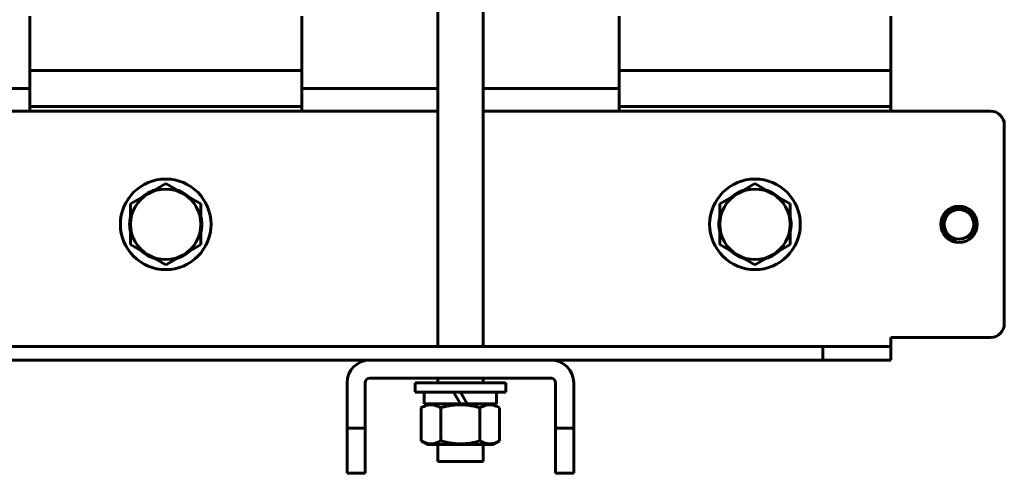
# Model space of a CAD drawing. Header units: millimetres. Extents: x 0 to 297, y 0 to 420.
# Tile 4 of 9: x 101 to 155, y 90 to 115. Entities that reach past the tile are written whole.
import ezdxf

# ---------------------------------------------------------------- set-up
doc = ezdxf.new("R2010")
doc.units = ezdxf.units.MM
doc.linetypes.add('K5LT_BASIC', pattern=[0])
doc.layers.add('Системный слой', color=7, linetype='Continuous')

# ---------------------------------------------------------------- blocks, each defined once
blk = doc.blocks.new('U2')
at = {"layer": 'Системный слой', "color": 150, "linetype": 'K5LT_BASIC', "lineweight": 60, "true_color": 0x0080ff}
for p, q in [((149.012, 162.729), (149.012, 162.479)), ((149.012, 109.979), (149.012, 109.729))]:
    blk.add_line(p, q, dxfattribs=at)
blk = doc.blocks.new('U3')
at = {"layer": 'Системный слой', "color": 150, "linetype": 'K5LT_BASIC', "lineweight": 60, "true_color": 0x0080ff}
for p, q in [((126.512, 110.979), (126.512, 161.479)), ((126.512, 94.729), (126.512, 94.979)), ((126.512, 90.378), (126.512, 91.312))]:
    blk.add_line(p, q, dxfattribs=at)
blk = doc.blocks.new('U4')
at = {"layer": 'Системный слой', "color": 150, "linetype": 'K5LT_BASIC', "lineweight": 60, "true_color": 0x0080ff}
for p, q in [((124.012, 162.609), (124.012, 96.729)), ((124.012, 94.979), (124.012, 94.729)), ((124.012, 91.312), (124.012, 90.378))]:
    blk.add_line(p, q, dxfattribs=at)
blk = doc.blocks.new('U5')
at = {"layer": 'Системный слой', "color": 150, "linetype": 'K5LT_BASIC', "lineweight": 60, "true_color": 0x0080ff}
for p, q in [((126.512, 162.518), (126.512, 96.729)), ((126.512, 94.979), (126.512, 94.729)), ((126.512, 91.312), (126.512, 90.378))]:
    blk.add_line(p, q, dxfattribs=at)
blk = doc.blocks.new('U15')
at = {"layer": 'Системный слой', "color": 150, "linetype": 'K5LT_BASIC', "lineweight": 60, "true_color": 0x0080ff}
for p, q in [((97.762, 95.979), (120.262, 95.979)), ((130.262, 95.979), (145.262, 95.979))]:
    blk.add_line(p, q, dxfattribs=at)
blk = doc.blocks.new('U16')
at = {"layer": 'Системный слой', "color": 150, "linetype": 'K5LT_BASIC', "lineweight": 60, "true_color": 0x0080ff}
for p, q in [((94.012, 109.729), (124.012, 109.729)), ((126.512, 109.729), (154.512, 109.729))]:
    blk.add_line(p, q, dxfattribs=at)
blk = doc.blocks.new('U34')
at = {"layer": 'Системный слой', "color": 150, "linetype": 'K5LT_BASIC', "lineweight": 60, "true_color": 0x0080ff}
for p, q in [((134.012, 162.479), (134.012, 162.518)), ((134.012, 109.729), (134.012, 109.979))]:
    blk.add_line(p, q, dxfattribs=at)
blk = doc.blocks.new('U35')
at = {"layer": 'Системный слой', "color": 150, "linetype": 'K5LT_BASIC', "lineweight": 60, "true_color": 0x0080ff}
for p, q in [((116.512, 162.518), (116.512, 162.479)), ((116.512, 109.979), (116.512, 109.729))]:
    blk.add_line(p, q, dxfattribs=at)
blk = doc.blocks.new('U36')
at = {"layer": 'Системный слой', "color": 150, "linetype": 'K5LT_BASIC', "lineweight": 60, "true_color": 0x0080ff}
for p, q in [((101.512, 162.479), (101.512, 162.729)), ((101.512, 109.729), (101.512, 109.979))]:
    blk.add_line(p, q, dxfattribs=at)
blk = doc.blocks.new('U41')
at = {"layer": 'Системный слой', "color": 150, "linetype": 'K5LT_BASIC', "lineweight": 60, "true_color": 0x0080ff}
for p, q in [((91.512, 110.979), (84.012, 110.979)), ((101.512, 110.979), (94.012, 110.979))]:
    blk.add_line(p, q, dxfattribs=at)
blk = doc.blocks.new('U44')
at = {"layer": 'Системный слой', "color": 150, "linetype": 'K5LT_BASIC', "lineweight": 60, "true_color": 0x0080ff}
for p, q in [((124.012, 110.979), (116.512, 110.979)), ((134.012, 110.979), (126.512, 110.979))]:
    blk.add_line(p, q, dxfattribs=at)
blk = doc.blocks.new('U48')
at = {"layer": 'Системный слой', "color": 150, "linetype": 'K5LT_BASIC', "lineweight": 60, "true_color": 0x0080ff}
for start, end in [(107.8477, 132.1523), (47.8477, 72.1523), (167.8477, 192.1523), (347.8477, 12.1523), (227.8477, 252.1523), (287.8477, 312.1523)]:
    blk.add_arc((109.012, 103.479), 1.99, start, end, dxfattribs=at)
blk = doc.blocks.new('U49')
at = {"layer": 'Системный слой', "color": 150, "linetype": 'K5LT_BASIC', "lineweight": 60, "true_color": 0x0080ff}
for start, end in [(107.8477, 132.1523), (47.8477, 72.1523), (167.8477, 192.1523), (347.8477, 12.1523), (227.8477, 252.1523), (287.8477, 312.1523)]:
    blk.add_arc((141.512, 103.479), 1.99, start, end, dxfattribs=at)
blk = doc.blocks.new('U50')
at = {"layer": 'Системный слой', "color": 150, "linetype": 'K5LT_BASIC', "lineweight": 60, "true_color": 0x0080ff}
for p, q in [((125.262, 93.562), (123.272, 93.562)), ((127.252, 93.562), (125.635, 93.562))]:
    blk.add_line(p, q, dxfattribs=at)
blk = doc.blocks.new('U51')
at = {"layer": 'Системный слой', "color": 150, "linetype": 'K5LT_BASIC', "lineweight": 60, "true_color": 0x0080ff}
for p, q in [((125.262, 91.312), (123.465, 91.312)), ((127.059, 91.312), (125.262, 91.312))]:
    blk.add_line(p, q, dxfattribs=at)

msp = doc.modelspace()

# ---------------------------------------------------------------- linework, layer by layer
at = {"layer": 'Системный слой', "color": 150, "linetype": 'K5LT_BASIC', "lineweight": 60, "true_color": 0x0080ff}
for p, q in [((101.512, 114.9785), (101.512, 112.4785)), ((116.512, 112.4785), (116.512, 114.9785)), ((134.012, 114.9785), (134.012, 112.4785)), ((149.012, 112.4785), (149.012, 114.9785)), ((101.512, 112.4785), (101.512, 111.9785)), ((116.512, 112.4785), (116.512, 111.9785)), ((134.012, 112.4785), (134.012, 111.9785)), ((149.012, 112.4785), (149.012, 111.9785)), ((101.512, 111.9785), (101.512, 109.9785)), ((116.512, 111.9785), (101.512, 111.9785)), ((116.512, 111.9785), (116.512, 109.9785)), ((149.012, 111.9785), (134.012, 111.9785)), ((134.012, 111.9785), (134.012, 109.9785)), ((149.012, 111.9785), (149.012, 109.9785)), ((101.512, 109.9785), (116.512, 109.9785)), ((134.012, 109.9785), (149.012, 109.9785)), ((155.262, 97.9785), (155.262, 108.9785)), ((109.012, 105.7244), (108.0395, 105.1629)), ((109.9845, 105.1629), (109.012, 105.7244)), ((141.512, 105.7244), (140.5395, 105.1629)), ((142.4845, 105.1629), (141.512, 105.7244)), ((108.0395, 105.1629), (107.067, 104.6015)), ((110.957, 104.6015), (109.9845, 105.1629)), ((140.5395, 105.1629), (139.567, 104.6015)), ((143.457, 104.6015), (142.4845, 105.1629)), ((107.067, 104.6015), (107.067, 103.4785)), ((110.957, 103.4785), (110.957, 104.6015)), ((139.567, 104.6015), (139.567, 103.4785)), ((143.457, 103.4785), (143.457, 104.6015)), ((107.067, 103.4785), (107.067, 102.3556)), ((110.957, 102.3556), (110.957, 103.4785)), ((139.567, 103.4785), (139.567, 102.3556)), ((143.457, 102.3556), (143.457, 103.4785)), ((107.067, 102.3556), (108.0395, 101.7941)), ((109.9845, 101.7941), (110.957, 102.3556)), ((139.567, 102.3556), (140.5395, 101.7941)), ((142.4845, 101.7941), (143.457, 102.3556)), ((108.0395, 101.7941), (109.012, 101.2326)), ((109.012, 101.2326), (109.9845, 101.7941)), ((140.5395, 101.7941), (141.512, 101.2326)), ((141.512, 101.2326), (142.4845, 101.7941)), ((149.012, 96.7285), (149.012, 97.2285)), ((149.012, 97.2285), (154.512, 97.2285)), ((72.762, 96.7285), (145.262, 96.7285)), ((145.262, 95.9785), (145.262, 96.7285)), ((145.262, 96.7285), (149.012, 96.7285)), ((149.012, 96.7285), (149.012, 95.9785)), ((120.262, 95.9785), (130.262, 95.9785)), ((149.012, 95.9785), (145.262, 95.9785)), ((119.012, 94.7285), (119.012, 92.2285)), ((120.012, 92.2285), (120.012, 94.7285)), ((120.262, 94.9785), (130.262, 94.9785)), ((127.762, 94.7285), (122.762, 94.7285)), ((122.762, 94.7285), (122.762, 94.2077)), ((127.762, 94.7285), (127.762, 94.2077)), ((130.512, 94.7285), (130.512, 92.2285)), ((131.512, 92.2285), (131.512, 94.7285)), ((127.762, 94.2077), (122.762, 94.2077)), ((123.2724, 94.2077), (123.2724, 93.5619)), ((125.262, 93.5619), (124.8891, 94.2077)), ((125.6349, 93.5619), (125.262, 94.2077)), ((127.2516, 94.2077), (127.2516, 93.5619)), ((123.4651, 93.5619), (123.097, 93.3493)), ((125.6349, 93.5619), (125.262, 93.5619)), ((127.0589, 93.5619), (127.4271, 93.3493)), ((123.097, 93.3493), (123.097, 91.5244)), ((124.1795, 93.3493), (124.1795, 91.5244)), ((126.3445, 93.3493), (126.3445, 91.5244)), ((127.4271, 91.5244), (127.4271, 93.3493)), ((119.012, 92.2285), (120.012, 92.2285)), ((119.012, 89.7285), (119.012, 92.2285)), ((120.012, 92.2285), (120.012, 89.7285)), ((130.512, 92.2285), (131.512, 92.2285)), ((130.512, 89.7285), (130.512, 92.2285)), ((131.512, 92.2285), (131.512, 89.7285)), ((123.4651, 91.3119), (123.097, 91.5244)), ((127.0589, 91.3119), (127.4271, 91.5244)), ((124.012, 90.3776), (126.512, 90.3776)), ((119.012, 89.7285), (120.012, 89.7285)), ((130.512, 89.7285), (131.512, 89.7285))]:
    msp.add_line(p, q, dxfattribs=at)
for centre, radius in [((109.012, 103.4785), 2.5), ((141.512, 103.4785), 2.5), ((152.762, 103.4785), 1), ((152.762, 103.4785), 0.8125)]:
    msp.add_circle(centre, radius, dxfattribs=at)
for centre, radius, start, end in [((154.512, 108.9785), 0.75, 0, 90), ((109.012, 103.4785), 1.945, 60, 120), ((141.512, 103.4785), 1.945, 60, 120), ((109.012, 103.4785), 1.945, 120, 180), ((109.012, 103.4785), 1.945, 0, 60), ((141.512, 103.4785), 1.945, 120, 180), ((141.512, 103.4785), 1.945, 0, 60), ((109.012, 103.4785), 1.945, 180, 240), ((109.012, 103.4785), 1.945, 300, 0), ((141.512, 103.4785), 1.945, 180, 240), ((141.512, 103.4785), 1.945, 300, 0), ((152.762, 103.4785), 0.8125, 180, 270), ((109.012, 103.4785), 1.945, 240, 300), ((141.512, 103.4785), 1.945, 240, 300), ((154.512, 97.9785), 0.75, 270, 0), ((120.262, 94.7285), 1.25, 90, 180), ((130.262, 94.7285), 1.25, 0, 90), ((120.262, 94.7285), 0.25, 90, 180), ((130.262, 94.7285), 0.25, 0, 90)]:
    msp.add_arc(centre, radius, start, end, dxfattribs=at)
for points, knots in [([(152.0064, 102.9063), (151.992, 102.9264), (151.9662, 102.9656), (151.934, 103.0235), (151.9112, 103.0717), (151.894, 103.1134), (151.8815, 103.1475), (151.8711, 103.1797), (151.862, 103.2117), (151.8545, 103.2417), (151.8489, 103.2679), (151.8451, 103.2879), (151.8423, 103.3046), (151.84, 103.3195), (151.8375, 103.3378), (151.8353, 103.357), (151.8335, 103.3766), (151.8319, 103.3981), (151.8308, 103.4221), (151.8302, 103.4487), (151.8305, 103.4798), (151.8323, 103.5217), (151.8382, 103.5817), (151.8527, 103.6641), (151.8803, 103.7607), (151.9224, 103.8613), (151.9757, 103.9554), (152.0396, 104.0427), (152.1148, 104.1238), (152.203, 104.1979), (152.3016, 104.2609), (152.4073, 104.3105), (152.517, 104.3457), (152.6277, 104.3661), (152.7359, 104.3727), (152.8409, 104.3667), (152.9474, 104.3478), (153.0542, 104.3148), (153.16, 104.2661), (153.2573, 104.2048), (153.3437, 104.133), (153.4176, 104.0542), (153.4812, 103.9673), (153.5342, 103.8716), (153.5759, 103.7662), (153.602, 103.6613), (153.6138, 103.5642), (153.6149, 103.5055), (153.6141, 103.4785)], [0, 0, 0, 0, 1.091944, 2.0352757, 2.8299949, 3.4117576, 3.9291761, 4.4065794, 4.8791032, 5.3467477, 5.7348331, 6.04786, 6.2349859, 6.4704625, 6.7046894, 7.00947, 7.2798945, 7.590271, 7.9292181, 8.3069349, 8.7271306, 9.263606, 10.1166878, 11.3230137, 12.8642094, 14.4401723, 16.0125722, 17.5164032, 19.093639, 20.7652967, 22.4708906, 24.1230581, 25.7868817, 27.4245147, 28.9613155, 30.4524696, 31.9455265, 33.6155945, 35.2550329, 36.953008, 38.5596223, 40.0876072, 41.5985785, 43.1891777, 44.7935221, 46.473261, 47.836257, 49, 49, 49, 49]), ([(151.9495, 103.4785), (151.9475, 103.4604), (151.9448, 103.4261), (151.9441, 103.3757), (151.946, 103.3299), (151.9502, 103.2849), (151.9565, 103.2423), (151.9651, 103.1992), (151.9752, 103.1592), (151.9874, 103.1193), (152.0017, 103.0797), (152.0189, 103.0387), (152.0385, 102.9983), (152.0597, 102.9598), (152.0819, 102.924), (152.1059, 102.8892), (152.1314, 102.8558), (152.16, 102.822), (152.1903, 102.7896), (152.2238, 102.7571), (152.2595, 102.7258), (152.2978, 102.6957), (152.3364, 102.6685), (152.3745, 102.6445), (152.4117, 102.6234), (152.4519, 102.603), (152.5001, 102.5815), (152.5609, 102.5589), (152.6069, 102.5457), (152.6323, 102.5396)], [0, 0, 0, 0, 1.2946369, 2.4377491, 3.5702989, 4.5578497, 5.6629205, 6.6290548, 7.655779, 8.5845575, 9.596851, 10.6559497, 11.7463001, 12.7880992, 13.7812705, 14.7171205, 15.7697604, 16.7645564, 17.8739117, 18.9225477, 20.0744125, 21.2288913, 22.3772159, 23.417695, 24.4228428, 25.4258434, 26.6383939, 28.1662502, 30, 30, 30, 30]), ([(153.6141, 103.4785), (153.6135, 103.4543), (153.6103, 103.4099), (153.6013, 103.3508), (153.5908, 103.3023), (153.5796, 103.2613), (153.5671, 103.2227), (153.5527, 103.1848), (153.5364, 103.1473), (153.5172, 103.1085), (153.4955, 103.0699), (153.4707, 103.0309), (153.4437, 102.9931), (153.4146, 102.9568), (153.383, 102.9217), (153.3506, 102.8895), (153.3158, 102.8585), (153.2796, 102.8297), (153.2383, 102.8006), (153.1929, 102.7727), (153.1435, 102.7467), (153.0951, 102.7253), (153.0498, 102.7086), (153.007, 102.6955), (152.9636, 102.6846), (152.9181, 102.6758), (152.8703, 102.6695), (152.8264, 102.6663), (152.7901, 102.6655), (152.7703, 102.6658), (152.762, 102.666)], [0, 0, 0, 0, 1.7266354, 3.1768478, 4.2566693, 5.2650262, 6.2022736, 7.1301635, 8.1318668, 9.1127881, 10.2268654, 11.2919275, 12.3979906, 13.5279599, 14.5908037, 15.7399933, 16.7772251, 17.9224858, 19.0309581, 20.3679007, 21.7045865, 23.0020533, 24.1287652, 25.1500702, 26.1833882, 27.2955259, 28.4270023, 29.6005572, 30.4169996, 31, 31, 31, 31]), ([(152.6323, 102.5396), (152.5942, 102.5449), (152.5244, 102.5589), (152.4337, 102.588), (152.3622, 102.6183), (152.3055, 102.6472), (152.2562, 102.6763), (152.2098, 102.7076), (152.1662, 102.7407), (152.1253, 102.7758), (152.0884, 102.8111), (152.056, 102.8456), (152.029, 102.8773), (152.0133, 102.8972), (152.0064, 102.9063)], [0, 0, 0, 0, 2.3172369, 4.2828888, 5.7594944, 7.0065522, 8.1328985, 9.2090904, 10.3755205, 11.4409063, 12.472152, 13.4717778, 14.3143938, 15, 15, 15, 15]), ([(123.097, 93.3493), (123.1615, 93.3866), (123.2494, 93.4306), (123.3616, 93.4715), (123.4319, 93.4918), (123.504, 93.5068), (123.5777, 93.5156), (123.6521, 93.5178), (123.7258, 93.5131), (123.7976, 93.5022), (123.8666, 93.486), (123.9538, 93.4588), (124.0583, 93.4154), (124.1398, 93.3722), (124.1795, 93.3493)], [0, 0, 0, 0, 2.7560149, 3.7063761, 4.6759695, 5.6700035, 6.6812568, 7.7046424, 8.7188714, 9.7019759, 10.6472201, 11.5539335, 13.3028004, 15, 15, 15, 15]), ([(124.1795, 93.3493), (124.1983, 93.3547), (124.2364, 93.3655), (124.2941, 93.3811), (124.3516, 93.396), (124.4283, 93.4149), (124.5245, 93.4366), (124.6717, 93.4656), (124.7984, 93.4851), (124.9042, 93.4974), (124.9574, 93.5027), (125.0106, 93.5072), (125.0639, 93.5109), (125.1173, 93.5137), (125.1889, 93.5163), (125.2608, 93.5171), (125.3322, 93.5161), (125.4041, 93.514), (125.4733, 93.5102), (125.5393, 93.5051), (125.5993, 93.4996), (125.6744, 93.4913), (125.7641, 93.479), (125.8532, 93.4646), (125.9422, 93.4481), (126.0275, 93.4303), (126.1095, 93.4115), (126.1881, 93.3921), (126.2532, 93.3749), (126.3055, 93.3605), (126.3315, 93.353), (126.3445, 93.3493)], [0, 0, 0, 0, 0.0002359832, 0.0004719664, 0.0007079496, 0.0009439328, 0.0014158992, 0.0018878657, 0.0027406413, 0.0029538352, 0.0031670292, 0.0033802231, 0.003593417, 0.0038067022, 0.0040199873, 0.0044465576, 0.0046598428, 0.004873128, 0.0052996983, 0.0054797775, 0.0056598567, 0.0060200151, 0.0063801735, 0.0067403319, 0.0071004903, 0.0074606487, 0.0077820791, 0.0081035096, 0.0084249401, 0.0085856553, 0.0087463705, 0.0087463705, 0.0087463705, 0.0087463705]), ([(126.3445, 93.3493), (126.4091, 93.3866), (126.497, 93.4306), (126.6092, 93.4715), (126.6795, 93.4918), (126.7516, 93.5068), (126.8253, 93.5156), (126.8996, 93.5178), (126.9734, 93.5131), (127.0452, 93.5022), (127.1142, 93.486), (127.2014, 93.4588), (127.3059, 93.4154), (127.3873, 93.3722), (127.4271, 93.3493)], [0, 0, 0, 0, 2.756015, 3.7063762, 4.6759696, 5.6700037, 6.681257, 7.7046426, 8.7188715, 9.701976, 10.6472202, 11.5539336, 13.3028005, 15, 15, 15, 15]), ([(124.1795, 91.5244), (124.1149, 91.4872), (124.0271, 91.4431), (123.9148, 91.4022), (123.8445, 91.3819), (123.7724, 91.3669), (123.6987, 91.3581), (123.6244, 91.3559), (123.5506, 91.3606), (123.4788, 91.3715), (123.4098, 91.3878), (123.3226, 91.415), (123.2181, 91.4583), (123.1367, 91.5015), (123.097, 91.5244)], [0, 0, 0, 0, 2.756015, 3.7063762, 4.6759696, 5.6700037, 6.681257, 7.7046426, 8.7188715, 9.701976, 10.6472202, 11.5539336, 13.3028005, 15, 15, 15, 15]), ([(125.262, 91.357), (125.242, 91.357), (125.2023, 91.3573), (125.1434, 91.3589), (125.0848, 91.3616), (125.0089, 91.3664), (124.9153, 91.3747), (124.823, 91.3859), (124.7498, 91.3965), (124.6949, 91.4053), (124.64, 91.4148), (124.5695, 91.4282), (124.4833, 91.4462), (124.3817, 91.47), (124.2804, 91.496), (124.2131, 91.5147), (124.1795, 91.5244)], [0.004381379, 0.004381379, 0.004381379, 0.004381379, 0.0046146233, 0.0048478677, 0.005081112, 0.0053143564, 0.005757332, 0.0062003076, 0.0064217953, 0.0066432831, 0.0068647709, 0.0070862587, 0.0075012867, 0.0079163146, 0.0083313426, 0.0087463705, 0.0087463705, 0.0087463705, 0.0087463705]), ([(126.3445, 91.5244), (126.1675, 91.4733), (125.9891, 91.4312), (125.6286, 91.3729), (125.4464, 91.357), (125.262, 91.357)], [0, 0, 0, 0, 0.0021906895, 0.0021906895, 0.004381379, 0.004381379, 0.004381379, 0.004381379]), ([(127.4271, 91.5244), (127.3387, 91.4734), (127.2497, 91.4313), (127.0698, 91.3731), (126.9789, 91.3571), (126.8408, 91.3569), (126.7946, 91.3608), (126.7031, 91.3761), (126.6577, 91.3874), (126.5223, 91.4312), (126.433, 91.4733), (126.3445, 91.5244)], [0, 0, 0, 0, 0.0021865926, 0.0021865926, 0.0043731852, 0.0043731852, 0.0054664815, 0.0054664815, 0.0065597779, 0.0065597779, 0.0087463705, 0.0087463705, 0.0087463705, 0.0087463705])]:
    msp.add_open_spline(points, degree=3, knots=knots, dxfattribs=at)

# ---------------------------------------------------------------- block references
at = {"layer": 'Системный слой'}
for name in ['U4', 'U5', 'U36', 'U35', 'U34', 'U2', 'U3', 'U41', 'U44', 'U16', 'U48', 'U49', 'U15', 'U50', 'U51']:
    msp.add_blockref(name, (0, 0), dxfattribs=at)

doc.saveas('drawing.dxf')
